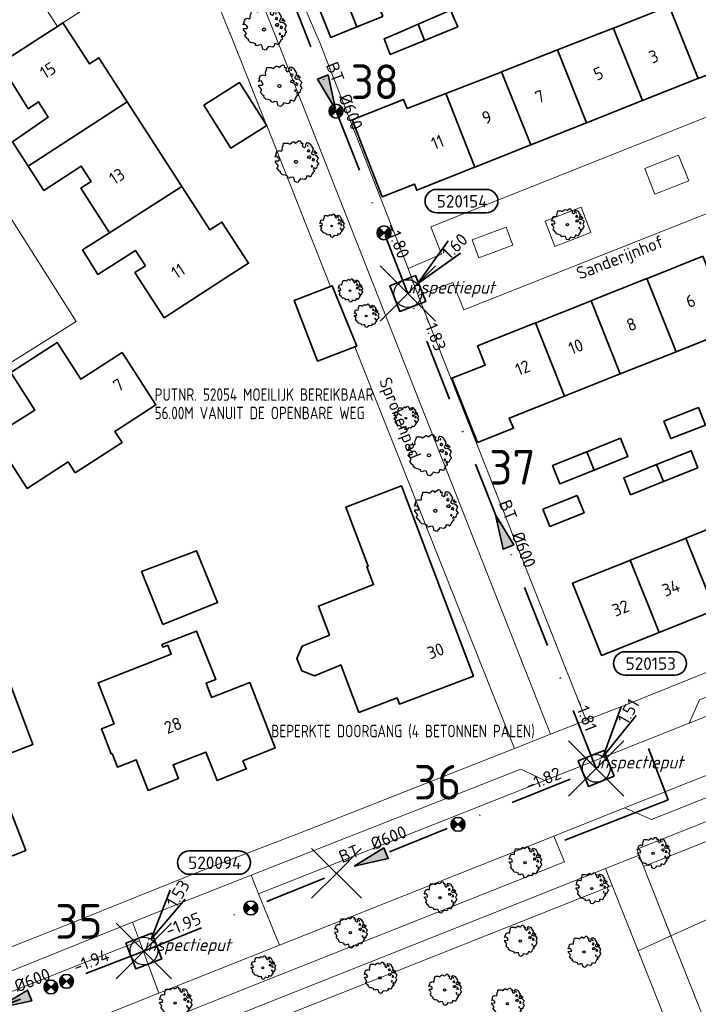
# Model space of a CAD drawing. Header units: metres. Extents: x 152391 to 157968, y 462336 to 467280.
# Tile 167 of 256: x 154579 to 154653, y 464395 to 464501. Entities that reach past the tile are written whole.
import ezdxf
from ezdxf.enums import TextEntityAlignment as Align

# ---------------------------------------------------------------- set-up
doc = ezdxf.new("R2010")
doc.units = ezdxf.units.M
doc.header["$LTSCALE"] = 0.75
doc.header["$PDMODE"] = 3
doc.header["$PDSIZE"] = 3
doc.linetypes.add('RI-VWA_BETON', pattern=[19, 9, -5, 0, -5])
doc.layers.get('0').update_dxf_attribs({"lineweight": 25})
doc.layers.get('defpoints').update_dxf_attribs({"lineweight": 25})
for name, color, linetype, lineweight in [('B-GV-GR-BOOM-S', 252, 'Continuous', 25), ('B-WE-GR-BEPLANTING_CULTUUR_HEESTERS-GV', 251, 'Continuous', 18), ('B-WE-OG-BEBOUWING-GV', 6, 'Continuous', 35), ('B-WE-OG-BEBOUWING-T18', 1, 'Continuous', 18), ('B-WE-OG-TERREIN_CULTUURSCHEIDING-GV', 251, 'Continuous', 18), ('B-WE-OG-TOPOGRAFIE-T18', 1, 'Continuous', 18), ('B-WE-VH-VERHARDING_ASFALT-GV', 251, 'Continuous', 18), ('B-WE-VH-VERHARDING_BETONSTRAATSTEEN-GV', 251, 'Continuous', 18), ('B-WE-VH-VERHARDING_TEGEL-GV', 251, 'Continuous', 18), ('N-OI-RI-BIJZONDERDERHEDEN-T18', 134, 'Continuous', 18), ('N-OI-RI-T50', 130, 'Continuous', 50), ('N-OI-RI-VWA_PUTNUMMER-S @ 0.75', 36, 'Continuous', 35), ('N-OI-RI-VWA_RIOOLPUT_INSPECTIEPUT-S', 36, 'Continuous', 35), ('N-OI-RI-VWA_STROOMRICHTING-S @ 0.75', 36, 'Continuous', 35), ('N-OI-RI-VWA_TRANSPORTLEIDING_BETON_600-G', 36, 'RI-VWA_BETON', 35), ('N-RO-KG-GRENS_WERK-G', 7, 'XX-WERKGRENS', 35)]:
    doc.layers.add(name, color=color, linetype=linetype, lineweight=lineweight)
doc.layers.add('inspectieput', color=7, linetype='Continuous', plot=False)
doc.layers.add('N-OI-RI-VRIJVERVAL_HULPSTUK-S', color=210, linetype='Continuous', lineweight=35, plot=False)
doc.layers.add('N-OI-RI-VRIJVERVAL_HULPSTUK-S-GESLOTEN', color=190, linetype='Continuous', lineweight=35, plot=False)
doc.styles.add('NLCS-ISO', font='isocpeur.ttf')
doc.styles.add('NLCS-ISO-M750-T18', font='NLCS-ISO.ttf', dxfattribs={"height": 1.35})
doc.styles.add('NLCS-ISO-M750-T18_CURSIEF', font='NLCS-ISO.ttf', dxfattribs={"oblique": 15, "height": 1.35})
doc.styles.add('NLCS-ISO-M750-T50', font='NLCS-ISO.ttf', dxfattribs={"height": 3.75})
doc.linetypes.add('XX-WERKGRENS', pattern='A,0,[137,NLCS.SHX,S=0.1,R=0,X=-1.1,Y=-1.35],-6', length=6)

# ---------------------------------------------------------------- blocks, each defined once
blk = doc.blocks.new('*U20')
at = {"ltscale": 0.1}
blk.add_hatch(color=256, dxfattribs=at).paths.add_polyline_path([(-2.5, 0), (2.5, -0.83), (2.5, 0.83)])
at = {"ltscale": 0.1, "flags": 128}
blk.add_lwpolyline([(-2.5, 0), (2.5, -0.83), (2.5, 0.83)], close=True, dxfattribs=at)
at = {"ltscale": 0.1, "style": 'NLCS-ISO'}
for tag, p in [('MAT', (-1, 0.5)), ('BOBL', (-10.88, 0))]:
    blk.add_attdef(tag, text='', height=1.8, dxfattribs=at).set_placement(p, align=Align.BOTTOM_RIGHT)
for tag, p in [('DIA', (1, 0.5)), ('BOBR', (9.93, 0))]:
    blk.add_attdef(tag, text='', height=1.8, dxfattribs=at).set_placement(p, align=Align.BOTTOM_LEFT)
at = {"layer": 'defpoints', "ltscale": 0.1, "style": 'NLCS-ISO', "flags": 1}
blk.add_attdef('JVA', text='', height=1.8, dxfattribs=at).set_placement((0, -1), align=Align.TOP_CENTER)
blk = doc.blocks.new('*U21')
at = {"ltscale": 0.1}
blk.add_hatch(color=256, dxfattribs=at).paths.add_polyline_path([(-2.5, 0), (2.5, -0.83), (2.5, 0.83)])
at = {"ltscale": 0.1, "flags": 128}
blk.add_lwpolyline([(-2.5, 0), (2.5, -0.83), (2.5, 0.83)], close=True, dxfattribs=at)
at = {"ltscale": 0.1, "style": 'NLCS-ISO'}
for tag, p in [('MAT', (-1, 0.5)), ('BOBL', (-25.9, 0))]:
    blk.add_attdef(tag, text='', height=1.8, dxfattribs=at).set_placement(p, align=Align.BOTTOM_RIGHT)
for tag, p in [('DIA', (1, 0.5)), ('BOBR', (24.95, -0.01))]:
    blk.add_attdef(tag, text='', height=1.8, dxfattribs=at).set_placement(p, align=Align.BOTTOM_LEFT)
at = {"layer": 'defpoints', "ltscale": 0.1, "style": 'NLCS-ISO', "flags": 1}
blk.add_attdef('JVA', text='', height=1.8, dxfattribs=at).set_placement((0, -1), align=Align.TOP_CENTER)
blk = doc.blocks.new('*U22')
at = {"ltscale": 0.1}
blk.add_hatch(color=256, dxfattribs=at).paths.add_polyline_path([(2.5, 0), (-2.5, -0.83), (-2.5, 0.83)])
at = {"ltscale": 0.1, "flags": 128}
blk.add_lwpolyline([(2.5, 0), (-2.5, -0.83), (-2.5, 0.83)], close=True, dxfattribs=at)
at = {"ltscale": 0.1, "style": 'NLCS-ISO'}
for tag, p in [('MAT', (-1, 0.5)), ('BOBL', (-21.76, 0))]:
    blk.add_attdef(tag, text='', height=1.8, dxfattribs=at).set_placement(p, align=Align.BOTTOM_RIGHT)
for tag, p in [('DIA', (1, 0.5)), ('BOBR', (20.82, -0.01))]:
    blk.add_attdef(tag, text='', height=1.8, dxfattribs=at).set_placement(p, align=Align.BOTTOM_LEFT)
at = {"layer": 'defpoints', "ltscale": 0.1, "style": 'NLCS-ISO', "flags": 1}
blk.add_attdef('JVA', text='', height=1.8, dxfattribs=at).set_placement((0, -1), align=Align.TOP_CENTER)
blk = doc.blocks.new('B-SRI-PUT_VWA-SO')
at = {"flags": 128}
blk.add_lwpolyline([(-2, 2), (2, 2), (2, -2), (-2, -2)], close=True, dxfattribs=at)
at = {"lineweight": -3, "flags": 128}
blk.add_lwpolyline([(2, -2), (2, 2), (-2, 2), (-2, -2)], close=True, dxfattribs=at)
at = {"lineweight": -3}
blk.add_circle((0, 0), 2, dxfattribs=at)
blk = doc.blocks.new('*U199')
for q in [(3.81, 8.79), (5.96, 7.51)]:
    blk.add_line((1.03, 1.72), q)
blk.add_lwpolyline([(13.72, 14.46), (6.57, 14.46, 1), (6.57, 11.08), (13.72, 11.08, 1)], format="xyb", close=True)
at = {"ltscale": 0.1, "style": 'NLCS-ISO'}
blk.add_attdef('PUTHGT', text='', height=1.8, rotation=59.055, dxfattribs=at).set_placement((3.91, 6.57), align=Align.MIDDLE_LEFT)
blk.add_attdef('PUTNR', text='', height=1.8, dxfattribs=at).set_placement((10.25, 12.74), align=Align.MIDDLE_CENTER)
blk = doc.blocks.new('*U382')
for q in [(5.83, 7.6), (7.6, 5.83)]:
    blk.add_line((1.41, 1.41), q)
blk.add_lwpolyline([(11.34, 15.04), (4.18, 15.04, 1), (4.18, 11.66), (11.34, 11.66, 1)], format="xyb", close=True)
at = {"ltscale": 0.1, "style": 'NLCS-ISO'}
blk.add_attdef('PUTNR', text='', height=1.8, dxfattribs=at).set_placement((7.86, 13.32), align=Align.MIDDLE_CENTER)
blk.add_attdef('PUTHGT', text='', height=1.8, rotation=45, dxfattribs=at).set_placement((5.39, 5.43), align=Align.MIDDLE_LEFT)
blk = doc.blocks.new('*U275')
for q in [(3.61, 8.88), (5.78, 7.64)]:
    blk.add_line((0.99, 1.74), q)
blk.add_lwpolyline([(11.35, 16.86), (4.19, 16.86, 1), (4.19, 13.48), (11.35, 13.48, 1)], format="xyb", close=True)
at = {"ltscale": 0.1, "style": 'NLCS-ISO'}
blk.add_attdef('PUTNR', text='', height=1.8, dxfattribs=at).set_placement((7.88, 15.14), align=Align.MIDDLE_CENTER)
blk.add_attdef('PUTHGT', text='', height=1.8, rotation=60.3892, dxfattribs=at).set_placement((3.75, 6.66), align=Align.MIDDLE_LEFT)
blk = doc.blocks.new('*U82')
at = {"ltscale": 0.1}
blk.add_hatch(color=256, dxfattribs=at).paths.add_polyline_path([(-2.5, 0), (2.5, -0.83), (2.5, 0.83)])
at = {"ltscale": 0.1, "flags": 128}
blk.add_lwpolyline([(-2.5, 0), (2.5, -0.83), (2.5, 0.83)], close=True, dxfattribs=at)
at = {"ltscale": 0.1, "style": 'NLCS-ISO'}
for tag, p in [('MAT', (-1, 0.5)), ('BOBL', (-27.56, 0))]:
    blk.add_attdef(tag, text='', height=1.8, dxfattribs=at).set_placement(p, align=Align.BOTTOM_RIGHT)
for tag, p in [('DIA', (1, 0.5)), ('BOBR', (26.61, -0.01))]:
    blk.add_attdef(tag, text='', height=1.8, dxfattribs=at).set_placement(p, align=Align.BOTTOM_LEFT)
at = {"layer": 'defpoints', "ltscale": 0.1, "style": 'NLCS-ISO', "flags": 1}
blk.add_attdef('JVA', text='', height=1.8, dxfattribs=at).set_placement((0, -1), align=Align.TOP_CENTER)
blk = doc.blocks.new('SRI-HULP')
h = blk.add_hatch(color=256)
h.dxf.hatch_style = 1
h.paths.add_polyline_path([(-0.71, 0.71, 0.198912), (-1, 0, 0.198912), (-0.71, -0.71), (0, 0)])
h = blk.add_hatch(color=256)
h.dxf.hatch_style = 1
h.paths.add_polyline_path([(1, 0, 0.198912), (0.71, 0.71), (0, 0), (0.71, -0.71, 0.198912)])
for p, q in [((-0.71, 0.71), (0.71, -0.71)), ((-0.71, -0.71), (0.71, 0.71))]:
    blk.add_line(p, q)
blk.add_circle((0, 0), 1)
blk = doc.blocks.new('SRI-HULP-B')
blk.add_line((-5.43, 5.4), (5.4, -5.4))
at = {"flags": 128}
blk.add_lwpolyline([(5.38, 5.42), (0, 0), (-5.4, -5.4)], dxfattribs=at)
blk = doc.blocks.new('ACMAP_ANN_TEMPLATE_type knoop')
at = {"layer": 'defpoints', "style": 'NLCS-ISO-M750-T18_CURSIEF', "oblique": 15}
blk.add_attdef('type_knoop', (0, 0), '', height=1.35, dxfattribs=at)
blk = doc.blocks.new('SGR-BOOM_21_30')
at = {"linetype": 'Continuous'}
for p, q in [((-1.13, 1.09), (-1.11, 1.19)), ((-1.12, 0.92), (-1.13, 1.09)), ((-1.11, 1.19), (-1.05, 1.33)), ((-1.05, 1.33), (-1.02, 1.5)), ((-1.02, 1.5), (-0.67, 1.5)), ((-0.67, 1.5), (-0.52, 1.43)), ((-0.52, 1.43), (-0.47, 1.45)), ((-0.47, 1.45), (-0.37, 1.55)), ((-0.37, 1.55), (-0.23, 1.65)), ((-0.23, 1.65), (-0.13, 1.58)), ((-0.13, 1.58), (-0.06, 1.52)), ((-0.06, 1.52), (0.07, 1.58)), ((0.07, 1.58), (0.2, 1.71)), ((0.2, 1.71), (0.26, 1.73)), ((0.26, 1.73), (0.33, 1.7)), ((0.33, 1.7), (0.39, 1.65)), ((0.4, 1.53), (0.38, 1.5)), ((0.38, 1.5), (0.53, 1.52)), ((0.39, 1.65), (0.4, 1.53)), ((0.54, 1.48), (0.51, 1.29)), ((0.51, 1.29), (0.57, 1.24)), ((0.53, 1.52), (0.54, 1.48)), ((0.57, 1.24), (0.69, 1.15)), ((0.69, 1.15), (0.75, 1.2)), ((0.75, 1.2), (0.8, 1.29)), ((0.79, 1.4), (0.89, 1.56)), ((0.8, 1.29), (0.79, 1.4)), ((0.89, 1.56), (1.02, 1.53)), ((0.97, 1.37), (0.93, 1.33)), ((0.93, 1.33), (0.95, 1.25)), ((0.95, 1.25), (0.96, 1.24)), ((0.96, 1.27), (0.97, 1.37)), ((1.02, 1.53), (1.16, 1.45)), ((1.16, 1.45), (1.25, 1.27)), ((1.25, 1.27), (1.38, 1.06)), ((-1.7, 0.37), (-1.66, 0.48)), ((-1.49, 0.41), (-1.7, 0.37)), ((-1.68, -0.03), (-1.67, 0.09)), ((-1.67, 0.09), (-1.39, 0.07)), ((-1.66, 0.48), (-1.6, 0.53)), ((-1.63, 0.58), (-1.53, 0.87)), ((-1.6, 0.53), (-1.63, 0.58)), ((-1.53, 0.87), (-1.46, 0.86)), ((-1.42, 0.33), (-1.49, 0.41)), ((-1.46, 0.86), (-1.34, 0.91)), ((-1.33, 0.18), (-1.42, 0.33)), ((-1.39, 0.07), (-1.33, 0.18)), ((-1.34, 0.91), (-1.18, 0.86)), ((-1.18, 0.86), (-1.12, 0.92)), ((0.94, 0.91), (0.89, 0.87)), ((0.89, 0.87), (0.93, 0.83)), ((0.93, 0.41), (0.89, 0.33)), ((0.89, 0.33), (1.03, 0.32)), ((0.93, 0.83), (0.98, 0.84)), ((1.05, 0.46), (0.93, 0.41)), ((0.97, 0.97), (0.94, 0.91)), ((1.03, 0.97), (0.97, 0.97)), ((0.98, 0.84), (1.03, 0.78)), ((1.08, 0.94), (1.03, 0.97)), ((1.03, 0.78), (1.08, 0.84)), ((1.03, 0.32), (1.11, 0.25)), ((1.11, 0.46), (1.05, 0.46)), ((1.12, 0.87), (1.08, 0.94)), ((1.08, 0.84), (1.12, 0.87)), ((1.22, 0.4), (1.11, 0.46)), ((1.11, 0.25), (1.2, 0.37)), ((1.2, 0.37), (1.24, 0.41)), ((1.32, 0.79), (1.23, 0.69)), ((1.23, 0.69), (1.27, 0.63)), ((1.27, 0.63), (1.38, 0.56)), ((1.34, 0.18), (1.31, 0.1)), ((1.43, 0.05), (1.31, 0.1)), ((1.38, 1.06), (1.32, 0.79)), ((1.36, 0.3), (1.34, 0.23)), ((1.34, 0.23), (1.34, 0.18)), ((1.43, 0.23), (1.36, 0.3)), ((1.38, 0.56), (1.44, 0.6)), ((1.47, 0.2), (1.43, 0.23)), ((1.43, 0.05), (1.51, 0.14)), ((1.47, 0.86), (1.44, 0.81)), ((1.44, 0.81), (1.46, 0.74)), ((1.44, 0.6), (1.57, 0.56)), ((1.46, 0.74), (1.53, 0.69)), ((1.54, 0.86), (1.47, 0.86)), ((1.51, 0.14), (1.47, 0.2)), ((1.53, 0.73), (1.64, 0.68)), ((1.53, 0.69), (1.54, 0.73)), ((1.62, 0.76), (1.54, 0.86)), ((1.57, 0.56), (1.64, 0.51)), ((1.73, 0.71), (1.62, 0.76)), ((1.64, 0.68), (1.73, 0.71)), ((1.64, 0.51), (1.81, 0.32)), ((1.72, 0.1), (1.67, 0.04)), ((1.67, 0.04), (1.76, -0.09)), ((1.81, 0.32), (1.72, 0.1)), ((-1.54, -0.18), (-1.68, -0.03)), ((-1.55, -0.51), (-1.49, -0.42)), ((-1.35, -0.75), (-1.55, -0.51)), ((-1.44, -0.32), (-1.54, -0.18)), ((-1.49, -0.42), (-1.44, -0.32)), ((-1.25, -0.78), (-1.35, -0.75)), ((-1.27, -0.9), (-1.25, -0.78)), ((-1.11, -1.05), (-1.27, -0.9)), ((-0.91, -1.08), (-1.11, -1.05)), ((1.29, -1.01), (1.18, -1.24)), ((1.29, -0.29), (1.24, -0.36)), ((1.24, -0.36), (1.25, -0.42)), ((1.26, -0.42), (1.33, -0.41)), ((1.33, -0.34), (1.29, -0.29)), ((1.36, -0.88), (1.29, -1.01)), ((1.33, -0.41), (1.33, -0.34)), ((1.37, -0.83), (1.36, -0.88)), ((1.48, -0.8), (1.37, -0.83)), ((1.46, -0.47), (1.39, -0.59)), ((1.39, -0.59), (1.43, -0.64)), ((1.43, -0.64), (1.5, -0.7)), ((1.58, -0.59), (1.46, -0.47)), ((1.5, -0.7), (1.48, -0.8)), ((1.66, -0.52), (1.58, -0.59)), ((1.68, -0.42), (1.66, -0.52)), ((1.72, -0.31), (1.68, -0.42)), ((1.84, -0.18), (1.72, -0.31)), ((1.76, -0.09), (1.84, -0.18)), ((-0.67, -1.18), (-0.91, -1.08)), ((-0.68, -1.29), (-0.67, -1.18)), ((-0.55, -1.33), (-0.68, -1.29)), ((-0.4, -1.26), (-0.55, -1.33)), ((-0.19, -1.28), (-0.4, -1.26)), ((-0.16, -1.43), (-0.19, -1.28)), ((-0.13, -1.49), (-0.16, -1.43)), ((-0.1, -1.61), (-0.13, -1.49)), ((0.11, -1.67), (-0.1, -1.61)), ((0.25, -1.52), (0.11, -1.67)), ((0.36, -1.38), (0.25, -1.52)), ((0.68, -1.44), (0.36, -1.38)), ((0.83, -1.36), (0.68, -1.44)), ((0.84, -1.16), (0.83, -1.36)), ((1.03, -1.18), (0.84, -1.16)), ((1.18, -1.24), (1.03, -1.18))]:
    blk.add_line(p, q, dxfattribs=at)
blk.add_circle((0, 0), 0.126, dxfattribs=at)
blk = doc.blocks.new('SGR-BOOM_31_50')
at = {"linetype": 'Continuous'}
for p, q in [((-0.49, 2.06), (-0.3, 2.2)), ((-0.3, 2.2), (-0.18, 2.11)), ((0.09, 2.11), (0.27, 2.28)), ((0.27, 2.28), (0.35, 2.31)), ((0.35, 2.31), (0.44, 2.26)), ((0.44, 2.26), (0.52, 2.2)), ((0.52, 2.2), (0.54, 2.04)), ((-2.18, 0.77), (-2.04, 1.17)), ((-2.04, 1.17), (-1.94, 1.14)), ((-1.94, 1.14), (-1.79, 1.21)), ((-1.79, 1.21), (-1.57, 1.14)), ((-1.57, 1.14), (-1.49, 1.23)), ((-1.51, 1.45), (-1.48, 1.58)), ((-1.49, 1.23), (-1.51, 1.45)), ((-1.48, 1.58), (-1.4, 1.78)), ((-1.4, 1.78), (-1.36, 2)), ((-1.36, 2), (-0.89, 2)), ((-0.89, 2), (-0.69, 1.91)), ((-0.69, 1.91), (-0.63, 1.93)), ((-0.63, 1.93), (-0.49, 2.06)), ((-0.18, 2.11), (-0.08, 2.02)), ((-0.08, 2.02), (0.09, 2.11)), ((0.54, 2.04), (0.51, 2)), ((0.51, 2), (0.71, 2.02)), ((0.72, 1.98), (0.68, 1.71)), ((0.68, 1.71), (0.75, 1.65)), ((0.71, 2.02), (0.72, 1.98)), ((0.75, 1.65), (0.92, 1.54)), ((0.92, 1.54), (1, 1.6)), ((1, 1.6), (1.06, 1.71)), ((1.05, 1.87), (1.19, 2.09)), ((1.06, 1.71), (1.05, 1.87)), ((1.19, 2.09), (1.36, 2.04)), ((1.25, 1.21), (1.19, 1.17)), ((1.19, 1.17), (1.23, 1.1)), ((1.3, 1.82), (1.23, 1.78)), ((1.23, 1.78), (1.27, 1.67)), ((1.23, 1.1), (1.31, 1.12)), ((1.3, 1.3), (1.25, 1.21)), ((1.27, 1.67), (1.28, 1.65)), ((1.28, 1.69), (1.3, 1.82)), ((1.37, 1.3), (1.3, 1.3)), ((1.31, 1.12), (1.37, 1.03)), ((1.36, 2.04), (1.54, 1.93)), ((1.44, 1.25), (1.37, 1.3)), ((1.37, 1.03), (1.44, 1.12)), ((1.5, 1.17), (1.44, 1.25)), ((1.44, 1.12), (1.5, 1.17)), ((1.54, 1.93), (1.67, 1.69)), ((1.67, 1.69), (1.84, 1.41)), ((1.84, 1.41), (1.76, 1.06)), ((1.96, 1.14), (1.92, 1.08)), ((1.92, 1.08), (1.95, 0.99)), ((2.06, 1.14), (1.96, 1.14)), ((2.16, 1.01), (2.06, 1.14)), ((-2.27, 0.49), (-2.21, 0.64)), ((-1.99, 0.55), (-2.27, 0.49)), ((-2.24, -0.04), (-2.22, 0.11)), ((-2.22, 0.11), (-1.85, 0.09)), ((-2.21, 0.64), (-2.13, 0.71)), ((-2.13, 0.71), (-2.18, 0.77)), ((-1.9, 0.44), (-1.99, 0.55)), ((-1.77, 0.25), (-1.9, 0.44)), ((-1.85, 0.09), (-1.77, 0.25)), ((1.23, 0.55), (1.19, 0.44)), ((1.19, 0.44), (1.37, 0.42)), ((1.4, 0.62), (1.23, 0.55)), ((1.37, 0.42), (1.48, 0.33)), ((1.48, 0.62), (1.4, 0.62)), ((1.62, 0.53), (1.48, 0.62)), ((1.48, 0.33), (1.61, 0.49)), ((1.61, 0.49), (1.65, 0.55)), ((1.76, 1.06), (1.64, 0.93)), ((1.64, 0.93), (1.7, 0.84)), ((1.7, 0.84), (1.84, 0.75)), ((1.79, 0.25), (1.75, 0.14)), ((1.91, 0.07), (1.75, 0.14)), ((1.81, 0.4), (1.79, 0.31)), ((1.79, 0.31), (1.79, 0.25)), ((1.9, 0.31), (1.81, 0.4)), ((1.84, 0.75), (1.92, 0.79)), ((1.96, 0.27), (1.9, 0.31)), ((1.91, 0.07), (2.01, 0.18)), ((1.92, 0.79), (2.09, 0.75)), ((1.95, 0.99), (2.04, 0.93)), ((2.01, 0.18), (1.96, 0.27)), ((2.04, 0.97), (2.18, 0.9)), ((2.04, 0.93), (2.06, 0.97)), ((2.09, 0.75), (2.18, 0.68)), ((2.3, 0.95), (2.16, 1.01)), ((2.18, 0.9), (2.3, 0.95)), ((2.18, 0.68), (2.41, 0.42)), ((2.29, 0.14), (2.23, 0.05)), ((2.23, 0.05), (2.35, -0.13)), ((2.41, 0.42), (2.29, 0.14)), ((-2.05, -0.24), (-2.24, -0.04)), ((-2.07, -0.67), (-1.99, -0.56)), ((-1.8, -1), (-2.07, -0.67)), ((-1.91, -0.43), (-2.05, -0.24)), ((-1.99, -0.56), (-1.91, -0.43)), ((-1.67, -1.05), (-1.8, -1)), ((-1.7, -1.2), (-1.67, -1.05)), ((1.72, -0.39), (1.65, -0.48)), ((1.65, -0.48), (1.67, -0.56)), ((1.68, -0.56), (1.78, -0.54)), ((1.78, -0.45), (1.72, -0.39)), ((1.78, -0.54), (1.78, -0.45)), ((1.95, -0.63), (1.85, -0.78)), ((1.85, -0.78), (1.9, -0.85)), ((1.9, -0.85), (1.99, -0.94)), ((2.1, -0.78), (1.95, -0.63)), ((1.99, -0.94), (1.98, -1.07)), ((2.21, -0.7), (2.1, -0.78)), ((2.24, -0.56), (2.21, -0.7)), ((2.29, -0.41), (2.24, -0.56)), ((2.46, -0.24), (2.29, -0.41)), ((2.35, -0.13), (2.46, -0.24)), ((-1.48, -1.4), (-1.7, -1.2)), ((-1.22, -1.44), (-1.48, -1.4)), ((-0.89, -1.57), (-1.22, -1.44)), ((-0.91, -1.72), (-0.89, -1.57)), ((-0.73, -1.77), (-0.91, -1.72)), ((-0.53, -1.68), (-0.73, -1.77)), ((-0.25, -1.7), (-0.53, -1.68)), ((-0.21, -1.9), (-0.25, -1.7)), ((-0.18, -1.99), (-0.21, -1.9)), ((-0.13, -2.14), (-0.18, -1.99)), ((0.34, -2.03), (0.15, -2.23)), ((0.47, -1.83), (0.34, -2.03)), ((0.91, -1.92), (0.47, -1.83)), ((1.11, -1.81), (0.91, -1.92)), ((1.13, -1.55), (1.11, -1.81)), ((1.37, -1.57), (1.13, -1.55)), ((1.58, -1.66), (1.37, -1.57)), ((1.72, -1.35), (1.58, -1.66)), ((1.81, -1.18), (1.72, -1.35)), ((1.82, -1.11), (1.81, -1.18)), ((1.98, -1.07), (1.82, -1.11)), ((0.15, -2.23), (-0.13, -2.14))]:
    blk.add_line(p, q, dxfattribs=at)
blk.add_circle((0, 0), 0.169, dxfattribs=at)
blk = doc.blocks.new('SGR-BOOM_0_20')
at = {"linetype": 'Continuous'}
for p, q in [((-0.79, 1), (-0.76, 1.12)), ((-0.76, 1.12), (-0.5, 1.12)), ((-0.5, 1.12), (-0.39, 1.07)), ((-0.39, 1.07), (-0.35, 1.09)), ((-0.35, 1.09), (-0.27, 1.16)), ((-0.27, 1.16), (-0.17, 1.24)), ((-0.17, 1.24), (-0.1, 1.19)), ((-0.1, 1.19), (-0.05, 1.14)), ((-0.05, 1.14), (0.05, 1.19)), ((0.05, 1.19), (0.15, 1.28)), ((0.15, 1.28), (0.2, 1.3)), ((0.2, 1.3), (0.25, 1.27)), ((0.25, 1.27), (0.29, 1.24)), ((0.3, 1.15), (0.28, 1.12)), ((0.28, 1.12), (0.4, 1.14)), ((0.29, 1.24), (0.3, 1.15)), ((0.41, 1.11), (0.38, 0.96)), ((0.4, 1.14), (0.41, 1.11)), ((0.59, 1.05), (0.67, 1.17)), ((0.67, 1.17), (0.76, 1.15)), ((0.76, 1.15), (0.87, 1.09)), ((0.87, 1.09), (0.94, 0.95)), ((-1.28, 0.27), (-1.24, 0.36)), ((-1.12, 0.31), (-1.28, 0.27)), ((-1.26, -0.02), (-1.25, 0.06)), ((-1.25, 0.06), (-1.04, 0.05)), ((-1.24, 0.36), (-1.2, 0.4)), ((-1.22, 0.43), (-1.15, 0.66)), ((-1.2, 0.4), (-1.22, 0.43)), ((-1.15, 0.66), (-1.09, 0.64)), ((-1.07, 0.25), (-1.12, 0.31)), ((-1.09, 0.64), (-1.01, 0.68)), ((-1, 0.14), (-1.07, 0.25)), ((-1.04, 0.05), (-1, 0.14)), ((-1.01, 0.68), (-0.88, 0.64)), ((-0.88, 0.64), (-0.84, 0.69)), ((-0.85, 0.82), (-0.83, 0.89)), ((-0.84, 0.69), (-0.85, 0.82)), ((-0.83, 0.89), (-0.79, 1)), ((0.38, 0.96), (0.42, 0.93)), ((0.42, 0.93), (0.52, 0.87)), ((0.52, 0.87), (0.56, 0.9)), ((0.56, 0.9), (0.6, 0.96)), ((0.6, 0.96), (0.59, 1.05)), ((0.7, 0.68), (0.67, 0.66)), ((0.67, 0.66), (0.69, 0.62)), ((0.69, 0.31), (0.67, 0.25)), ((0.67, 0.25), (0.77, 0.24)), ((0.73, 1.03), (0.69, 1)), ((0.69, 1), (0.71, 0.94)), ((0.69, 0.62), (0.74, 0.63)), ((0.79, 0.35), (0.69, 0.31)), ((0.73, 0.73), (0.7, 0.68)), ((0.71, 0.94), (0.72, 0.93)), ((0.72, 0.95), (0.73, 1.03)), ((0.77, 0.73), (0.73, 0.73)), ((0.74, 0.63), (0.77, 0.58)), ((0.81, 0.71), (0.77, 0.73)), ((0.77, 0.58), (0.81, 0.63)), ((0.77, 0.24), (0.83, 0.19)), ((0.83, 0.35), (0.79, 0.35)), ((0.84, 0.66), (0.81, 0.71)), ((0.81, 0.63), (0.84, 0.66)), ((0.91, 0.3), (0.83, 0.35)), ((0.83, 0.19), (0.9, 0.27)), ((0.9, 0.27), (0.93, 0.31)), ((0.99, 0.59), (0.92, 0.52)), ((0.92, 0.52), (0.96, 0.47)), ((0.94, 0.95), (1.03, 0.79)), ((0.96, 0.47), (1.03, 0.42)), ((1.01, 0.14), (0.98, 0.08)), ((1.08, 0.04), (0.98, 0.08)), ((1.03, 0.79), (0.99, 0.59)), ((1.02, 0.22), (1.01, 0.18)), ((1.01, 0.18), (1.01, 0.14)), ((1.07, 0.18), (1.02, 0.22)), ((1.03, 0.42), (1.08, 0.45)), ((1.1, 0.15), (1.07, 0.18)), ((1.1, 0.64), (1.08, 0.61)), ((1.08, 0.61), (1.1, 0.56)), ((1.08, 0.45), (1.17, 0.42)), ((1.08, 0.04), (1.13, 0.1)), ((1.16, 0.64), (1.1, 0.64)), ((1.1, 0.56), (1.15, 0.52)), ((1.13, 0.1), (1.1, 0.15)), ((1.15, 0.55), (1.23, 0.51)), ((1.15, 0.52), (1.16, 0.55)), ((1.22, 0.57), (1.16, 0.64)), ((1.17, 0.42), (1.23, 0.39)), ((1.3, 0.53), (1.22, 0.57)), ((1.23, 0.51), (1.3, 0.53)), ((1.23, 0.39), (1.36, 0.24)), ((1.29, 0.08), (1.25, 0.03)), ((1.25, 0.03), (1.32, -0.07)), ((1.36, 0.24), (1.29, 0.08)), ((-1.15, -0.13), (-1.26, -0.02)), ((-1.16, -0.38), (-1.12, -0.32)), ((-1.02, -0.56), (-1.16, -0.38)), ((-1.08, -0.24), (-1.15, -0.13)), ((-1.12, -0.32), (-1.08, -0.24)), ((-0.94, -0.59), (-1.02, -0.56)), ((-0.95, -0.67), (-0.94, -0.59)), ((-0.83, -0.79), (-0.95, -0.67)), ((-0.68, -0.81), (-0.83, -0.79)), ((-0.5, -0.88), (-0.68, -0.81)), ((-0.51, -0.97), (-0.5, -0.88)), ((-0.41, -0.99), (-0.51, -0.97)), ((-0.3, -0.95), (-0.41, -0.99)), ((-0.14, -0.96), (-0.3, -0.95)), ((-0.12, -1.07), (-0.14, -0.96)), ((0.27, -1.03), (0.19, -1.14)), ((0.51, -1.08), (0.27, -1.03)), ((0.62, -1.02), (0.51, -1.08)), ((0.63, -0.87), (0.62, -1.02)), ((0.77, -0.88), (0.63, -0.87)), ((0.89, -0.93), (0.77, -0.88)), ((0.96, -0.76), (0.89, -0.93)), ((0.96, -0.22), (0.93, -0.27)), ((0.93, -0.27), (0.94, -0.32)), ((0.95, -0.32), (1, -0.3)), ((1, -0.26), (0.96, -0.22)), ((1.02, -0.66), (0.96, -0.76)), ((1, -0.3), (1, -0.26)), ((1.03, -0.63), (1.02, -0.66)), ((1.11, -0.6), (1.03, -0.63)), ((1.1, -0.35), (1.04, -0.44)), ((1.04, -0.44), (1.07, -0.48)), ((1.07, -0.48), (1.12, -0.53)), ((1.18, -0.44), (1.1, -0.35)), ((1.12, -0.53), (1.11, -0.6)), ((1.24, -0.39), (1.18, -0.44)), ((1.26, -0.32), (1.24, -0.39)), ((1.29, -0.23), (1.26, -0.32)), ((1.38, -0.13), (1.29, -0.23)), ((1.32, -0.07), (1.38, -0.13)), ((-0.1, -1.12), (-0.12, -1.07)), ((-0.07, -1.2), (-0.1, -1.12)), ((0.08, -1.25), (-0.07, -1.2)), ((0.19, -1.14), (0.08, -1.25))]:
    blk.add_line(p, q, dxfattribs=at)
blk.add_circle((0, 0), 0.0948, dxfattribs=at)

msp = doc.modelspace()

# ---------------------------------------------------------------- linework, layer by layer
at = {"layer": 'B-WE-GR-BEPLANTING_CULTUUR_HEESTERS-GV'}
for points in [[(154606, 464490.06), (154606.02, 464490.03), (154612.95, 464472.6), (154613.12, 464472.67), (154615.77, 464466.13), (154615.56, 464466.05), (154632.86, 464422.57), (154636.79, 464424.11), (154606.87, 464500), (154600.84, 464515.09), (154597.04, 464512.59), (154597.99, 464510.18), (154602, 464500.12), (154602.05, 464500), (154602.1, 464499.88)], [(154582.06, 464502.75), (154583.34, 464500.77), (154583.94, 464501.16), (154597.91, 464510.13), (154597.99, 464510.18), (154597.04, 464512.59)], [(154646.99, 464485.39), (154648.1, 464482.59), (154651.75, 464484.02), (154650.65, 464486.82)], [(154640.09, 464481.17), (154636.18, 464479.66), (154637.24, 464476.93), (154641.14, 464478.45)], [(154632.7, 464477.07), (154631.97, 464479.02), (154628.29, 464477.63), (154629.02, 464475.68)]]:
    msp.add_lwpolyline(points, close=True, dxfattribs=at)
at = {"layer": 'B-WE-OG-BEBOUWING-GV'}
for points in [[(154618.6, 464501.82), (154616.36, 464507.43), (154613.57, 464506.32), (154615.8, 464500.7)], [(154649.64, 464502.97), (154650.83, 464500), (154652.78, 464495.13), (154659.06, 464497.62), (154658.71, 464498.56), (154658.71, 464498.56), (154662.3, 464499.88), (154659.15, 464508.03), (154655.29, 464506.54), (154655.74, 464505.37)], [(154615.8, 464500.7), (154613.57, 464506.32), (154610.85, 464505.23), (154610.73, 464505.19), (154612.79, 464500), (154612.96, 464499.57), (154614.03, 464500)], [(154643.59, 464500.59), (154643.83, 464500), (154646.73, 464492.73), (154652.73, 464495.11), (154652.78, 464495.13), (154650.83, 464500), (154649.64, 464502.97)], [(154622.43, 464501), (154622.83, 464500), (154623.13, 464499.25), (154624.95, 464500), (154626.73, 464500.73), (154625.95, 464502.52)], [(154583.34, 464500.77), (154582.15, 464500), (154577.14, 464496.75), (154580.18, 464491.85), (154581.28, 464492.61), (154582.32, 464490.92), (154578.47, 464488.25), (154580.17, 464485.62), (154590.9, 464492.61), (154587.83, 464497.35), (154586.82, 464496.7), (154584.69, 464500), (154583.94, 464501.16)], [(154623.13, 464499.25), (154622.83, 464500), (154622.43, 464501), (154620.12, 464500), (154618.76, 464499.43), (154619.41, 464497.73)], [(154637.53, 464498.22), (154640.69, 464490.33), (154646.73, 464492.73), (154643.83, 464500), (154643.59, 464500.59), (154642.08, 464500)], [(154637.53, 464498.22), (154631.48, 464495.84), (154634.64, 464487.93), (154640.69, 464490.33)], [(154628.59, 464485.52), (154634.64, 464487.93), (154631.48, 464495.84), (154631.43, 464495.82), (154625.42, 464493.5)], [(154606.02, 464490.03), (154606, 464490.06), (154603.09, 464494.68), (154599.21, 464492.23), (154602.15, 464487.59)], [(154628.59, 464485.52), (154625.42, 464493.5), (154621.23, 464491.88), (154620.86, 464492.83), (154615.29, 464490.66), (154618.54, 464482.32), (154622.03, 464483.68), (154622.28, 464483.02), (154628.45, 464485.47)], [(154589, 464478.41), (154596.84, 464483.43), (154590.9, 464492.61), (154580.17, 464485.62), (154581.88, 464483), (154585.92, 464485.62), (154587, 464483.97), (154585.87, 464483.23)], [(154596.84, 464483.43), (154589, 464478.41), (154586.07, 464476.55), (154587.73, 464473.91), (154591.8, 464476.5), (154592.87, 464474.84), (154591.74, 464474.12), (154594.92, 464469.21), (154601.75, 464473.63), (154604.05, 464475.11), (154601.16, 464479.57), (154599.87, 464478.74)], [(154653.27, 464475.86), (154647.37, 464473.51), (154647.22, 464473.46), (154650.39, 464465.53), (154656.43, 464467.94)], [(154641.17, 464471.05), (154644.34, 464463.13), (154650.39, 464465.53), (154647.22, 464473.46), (154641.4, 464471.14)], [(154615.56, 464466.05), (154615.77, 464466.13), (154613.12, 464472.67), (154612.95, 464472.6), (154608.98, 464471.07), (154611.52, 464464.51)], [(154635.15, 464468.65), (154638.31, 464460.73), (154638.35, 464460.75), (154644.34, 464463.13), (154641.17, 464471.05), (154635.18, 464468.66)], [(154638.31, 464460.73), (154635.15, 464468.65), (154628.87, 464466.15), (154629.7, 464464.06), (154626.07, 464462.68), (154628.88, 464455.71), (154632.77, 464457.24), (154632.3, 464458.34)], [(154590.34, 464465.44), (154585.89, 464462.55), (154583.31, 464466.53), (154578.3, 464463.28), (154580.88, 464459.19), (154576.38, 464456.38), (154580.05, 464450.72), (154584.5, 464453.6), (154585.27, 464452.42), (154590.34, 464455.71), (154589.57, 464456.89), (154594.02, 464459.78)], [(154653.56, 464457.59), (154652.81, 464459.48), (154649.06, 464458.01), (154649.8, 464456.12)], [(154640.73, 464454.69), (154641.52, 464452.71), (154645.16, 464454.18), (154644.36, 464456.15)], [(154641.52, 464452.71), (154640.73, 464454.69), (154637.01, 464453.19), (154637.8, 464451.21)], [(154649.01, 464451.47), (154652.74, 464452.96), (154652.01, 464454.8), (154648.27, 464453.3)], [(154648.27, 464453.3), (154644.71, 464451.88), (154645.45, 464450.04), (154649.01, 464451.47)], [(154614.58, 464448.71), (154617.02, 464442.29), (154616.86, 464442.23), (154617.61, 464440.3), (154611.62, 464437.98), (154612.82, 464434.82), (154612.58, 464434.73), (154609.88, 464433.65), (154609.29, 464432.3), (154609.83, 464430.95), (154611.2, 464430.41), (154613.83, 464431.52), (154614.04, 464431.6), (154615.99, 464426.46), (154620.15, 464428.03), (154620.41, 464427.36), (154628.43, 464430.4), (154620.62, 464451)], [(154639.67, 464449.94), (154635.96, 464448.47), (154636.7, 464446.6), (154640.41, 464448.08)], [(154660.61, 464439.94), (154657.49, 464447.76), (154651.45, 464445.35), (154654.58, 464437.53), (154660.58, 464439.93)], [(154645.42, 464442.94), (154648.54, 464435.12), (154654.48, 464437.49), (154654.58, 464437.53), (154651.45, 464445.35), (154651.29, 464445.28)], [(154594.77, 464435.98), (154600.7, 464438.36), (154598.42, 464443.98), (154592.47, 464441.71)], [(154645.42, 464442.94), (154645.39, 464442.93), (154639.17, 464440.45), (154642.3, 464432.63), (154648.37, 464435.05), (154648.54, 464435.12)], [(154571.63, 464408.27), (154579.92, 464411.5), (154575.69, 464422.35), (154577.07, 464422.88), (154577.51, 464421.77), (154580.69, 464423), (154576.05, 464435.24), (154571.27, 464433.38), (154574.8, 464424.32), (154568.79, 464421.98), (154569.61, 464419.86), (154566.55, 464418.67), (154567.79, 464415.48), (154568.69, 464415.83)], [(154589.27, 464422.01), (154589.85, 464420.53), (154591.89, 464421.33), (154593.18, 464418.02), (154596.45, 464419.3), (154595.88, 464420.78), (154599.44, 464422.17), (154600.64, 464419.1), (154603.8, 464420.34), (154603.45, 464421.21), (154606.94, 464422.63), (154604.21, 464429.72), (154600.05, 464428.08), (154599.45, 464429.62), (154600.49, 464430.02), (154598.43, 464435.28), (154594.66, 464433.81), (154594.77, 464433.53), (154595.29, 464433.73), (154595.67, 464432.76), (154587.75, 464429.66), (154589.49, 464425.22), (154588.1, 464424.68), (154589.16, 464421.97)]]:
    msp.add_lwpolyline(points, close=True, dxfattribs=at)
at = {"layer": 'B-WE-OG-TERREIN_CULTUURSCHEIDING-GV'}
for points in [[(154691.64, 464429.75), (154646.12, 464411.65), (154646.37, 464411), (154646.85, 464409.78), (154692.39, 464427.9)], [(154695.34, 464420.55), (154692.39, 464427.9), (154646.85, 464409.78), (154649.8, 464402.25), (154655.26, 464404.73), (154658.56, 464406.05), (154658.73, 464407.1), (154659.51, 464407.84), (154660.57, 464407.83), (154661.41, 464407.2), (154662.25, 464407.53), (154679.48, 464414.2), (154683.09, 464415.65), (154683.22, 464416.67), (154683.98, 464417.41), (154685.06, 464417.41), (154685.91, 464416.78), (154689.71, 464418.31), (154695.32, 464420.54)], [(154637.12, 464413.07), (154607.39, 464401.26), (154594.33, 464396.06), (154583.08, 464391.59), (154580.42, 464390.54), (154581.55, 464387.75), (154638.31, 464410.28)], [(154567.59, 464379.75), (154568.33, 464377.89), (154643.47, 464407.7), (154642.73, 464409.55), (154642.67, 464409.53)]]:
    msp.add_lwpolyline(points, close=True, dxfattribs=at)
msp.add_lwpolyline([(154660, 464365.98), (154646.26, 464400.64), (154643.47, 464407.7), (154568.33, 464377.89)], dxfattribs=at)
at = {"layer": 'B-WE-VH-VERHARDING_ASFALT-GV'}
for points in [[(154718.21, 464451.68), (154693.59, 464441.83), (154693.57, 464441.78), (154693.55, 464441.74), (154691.27, 464440.89), (154691.26, 464440.88), (154689.05, 464440.06), (154651.8, 464425.31), (154636.16, 464419.09), (154605.14, 464406.83), (154607.39, 464401.26), (154637.12, 464413.07), (154644.81, 464416.13), (154689.52, 464433.83), (154689.52, 464433.84), (154692.54, 464434.99), (154694.22, 464435.62), (154694.28, 464435.65), (154700.66, 464438.19), (154707.21, 464440.79)], [(154471.67, 464347.53), (154472.05, 464347.66), (154473.56, 464348.31), (154511.47, 464363.33), (154511.48, 464363.34), (154515.65, 464364.97), (154561.93, 464383.29), (154561.95, 464383.29), (154563.67, 464383.97), (154580.42, 464390.54), (154583.08, 464391.59), (154594.33, 464396.06), (154592.24, 464401.73), (154564.3, 464390.69), (154561.39, 464389.54), (154559.73, 464388.88), (154512.91, 464370.39), (154512.89, 464370.34), (154508.34, 464368.5), (154508.3, 464368.52), (154469.86, 464353.28), (154469.17, 464353.03)]]:
    msp.add_lwpolyline(points, dxfattribs=at)
for points in [[(154689.05, 464440.06), (154688.54, 464440.28), (154686.5, 464441.16), (154652.91, 464427.84), (154651.8, 464425.31)], [(154605.14, 464406.83), (154636.16, 464419.09), (154633.55, 464420.31), (154604.33, 464408.83)], [(154607.39, 464401.26), (154605.14, 464406.83), (154604.33, 464408.83), (154598.01, 464406.35), (154591.49, 464403.73), (154592.24, 464401.73), (154594.33, 464396.06)], [(154564.3, 464390.69), (154592.24, 464401.73), (154591.49, 464403.73), (154565.7, 464393.38), (154565.36, 464393.22)]]:
    msp.add_lwpolyline(points, close=True, dxfattribs=at)
at = {"layer": 'B-WE-VH-VERHARDING_BETONSTRAATSTEEN-GV'}
for points in [[(154577.14, 464496.75), (154582.15, 464500), (154583.34, 464500.77), (154582.06, 464502.75), (154580.64, 464504.93), (154577.86, 464503.14), (154572.98, 464500), (154547.19, 464483.38), (154528.28, 464477.54), (154529.7, 464473.94), (154543.19, 464478.03), (154544.76, 464475.84), (154544.76, 464475.84), (154546.5, 464476.97), (154553.3, 464481.37), (154560.17, 464485.94), (154571.92, 464467.66), (154573.84, 464464.66), (154575.34, 464462.53), (154585.36, 464468.81), (154570.41, 464492.38)], [(154644.81, 464416.13), (154647.73, 464414.88), (154688.3, 464430.97), (154689.52, 464433.83)]]:
    msp.add_lwpolyline(points, close=True, dxfattribs=at)
msp.add_lwpolyline([(154676.54, 464323.67), (154679.02, 464317.64), (154682.3, 464320.16), (154676.27, 464335.38), (154673.05, 464343.4), (154672.96, 464343.64), (154672.96, 464343.65), (154668.55, 464355.06), (154649.8, 464402.25), (154646.26, 464400.64), (154660, 464365.98), (154659.99, 464365.96), (154664.75, 464353.88), (154666.47, 464349.49), (154666.48, 464349.49), (154676.08, 464325.25)], dxfattribs=at)
at = {"layer": 'B-WE-VH-VERHARDING_TEGEL-GV'}
for points in [[(154600.84, 464515.09), (154606.87, 464500), (154636.79, 464424.11), (154640.64, 464425.61), (154637.8, 464432.79), (154632.02, 464447.38), (154631.63, 464448.36), (154631.41, 464448.93), (154622.45, 464471.63), (154621.36, 464474.56), (154612.3, 464497.68), (154611.85, 464498.84), (154611.36, 464500), (154609.4, 464504.62)], [(154565.7, 464393.38), (154591.49, 464403.73), (154598.01, 464406.35), (154604.33, 464408.83), (154633.55, 464420.31), (154636.16, 464419.09), (154651.8, 464425.31), (154652.91, 464427.84), (154686.5, 464441.16), (154688.54, 464440.28), (154686.97, 464444.27), (154681.09, 464441.85), (154644.5, 464427.12), (154640.64, 464425.61), (154636.79, 464424.11), (154632.86, 464422.57), (154610.22, 464413.64), (154599.22, 464409.4), (154584.65, 464403.57), (154565.83, 464396.14)], [(154713.01, 464443.05), (154709.07, 464441.53), (154709.05, 464441.49), (154707.79, 464438.67), (154697.14, 464434.47), (154694.28, 464435.65), (154694.22, 464435.62), (154692.54, 464434.99), (154689.52, 464433.84), (154689.52, 464433.83), (154688.3, 464430.97), (154647.73, 464414.88), (154644.81, 464416.13), (154637.12, 464413.07), (154638.31, 464410.28), (154581.55, 464387.75), (154580.42, 464390.54), (154563.67, 464383.97)], [(154567.59, 464379.75), (154642.67, 464409.53), (154642.73, 464409.55), (154646.37, 464411), (154646.12, 464411.65), (154691.64, 464429.75), (154693.53, 464430.45), (154695.39, 464431.13), (154696.17, 464431.52), (154720.65, 464441.13), (154726.02, 464441.27), (154737.5, 464441.58)]]:
    msp.add_lwpolyline(points, dxfattribs=at)
for points in [[(154666.89, 464492.72), (154661.84, 464490.67), (154660.64, 464493.73), (154623.82, 464479.06), (154624.97, 464476.11), (154621.36, 464474.56), (154622.45, 464471.63), (154626.2, 464473.03), (154627.4, 464470.07), (154664.22, 464484.64), (154663.08, 464487.69), (154668.08, 464489.73)], [(154646.99, 464485.39), (154650.65, 464486.82), (154651.75, 464484.02), (154648.1, 464482.59)], [(154640.09, 464481.17), (154641.14, 464478.45), (154637.24, 464476.93), (154636.18, 464479.66)], [(154632.7, 464477.07), (154629.02, 464475.68), (154628.29, 464477.63), (154631.97, 464479.02)], [(154646.37, 464411), (154642.73, 464409.55), (154643.47, 464407.7), (154646.26, 464400.64), (154649.8, 464402.25), (154646.85, 464409.78)]]:
    msp.add_lwpolyline(points, close=True, dxfattribs=at)
at = {"layer": 'inspectieput'}
for p in [(154621.31, 464471.83), (154641.73, 464420.39), (154592.71, 464400.62)]:
    msp.add_point(p, dxfattribs=at)
at = {"layer": 'N-OI-RI-VWA_TRANSPORTLEIDING_BETON_600-G'}
for p, q in [((154621.31, 464471.83), (154604.25, 464515.25)), ((154641.73, 464420.39), (154621.31, 464471.83)), ((154592.71, 464400.62), (154641.73, 464420.39)), ((154592.71, 464400.62), (154564.45, 464389.63))]:
    msp.add_line(p, q, dxfattribs=at)
at = {"layer": 'N-RO-KG-GRENS_WERK-G', "ltscale": 0.5, "flags": 128}
msp.add_lwpolyline([(154638.34, 464412.61), (154638.34, 464412.61), (154649.51, 464417), (154647.38, 464422.55)], dxfattribs=at)

# ---------------------------------------------------------------- block references
at = {"layer": 'B-GV-GR-BOOM-S', "transparency": 33554559}
for name, p in [('SGR-BOOM_31_50', (154605.73, 464500.43)), ('SGR-BOOM_31_50', (154607.4, 464494.3)), ('SGR-BOOM_31_50', (154609.2, 464486.1)), ('SGR-BOOM_0_20', (154613.06, 464479.15)), ('SGR-BOOM_21_30', (154638.6, 464479.3)), ('SGR-BOOM_0_20', (154615.05, 464472.13)), ('SGR-BOOM_0_20', (154616.8, 464469.4)), ('SGR-BOOM_0_20', (154621.11, 464458.32)), ('SGR-BOOM_31_50', (154623.6, 464454.3)), ('SGR-BOOM_31_50', (154624.3, 464448.3)), ('SGR-BOOM_21_30', (154647.9, 464411.2)), ('SGR-BOOM_21_30', (154634, 464410.2)), ('SGR-BOOM_21_30', (154641.24, 464407.39)), ('SGR-BOOM_21_30', (154624.8, 464406.4)), ('SGR-BOOM_21_30', (154615.1, 464402.6)), ('SGR-BOOM_21_30', (154633.5, 464401.7)), ('SGR-BOOM_21_30', (154640.4, 464400.5)), ('SGR-BOOM_0_20', (154605.6, 464398.8)), ('SGR-BOOM_21_30', (154618.3, 464397.7)), ('SGR-BOOM_21_30', (154625.3, 464396.4)), ('SGR-BOOM_21_30', (154596.1, 464395)), ('SGR-BOOM_21_30', (154632.1, 464394.9))]:
    msp.add_blockref(name, p, dxfattribs=at)
at = {"layer": 'defpoints'}
for p in [(154621.31, 464471.83), (154641.73, 464420.39), (154592.71, 464400.62)]:
    msp.add_blockref('ACMAP_ANN_TEMPLATE_type knoop', p, dxfattribs=at).add_auto_attribs({'type_knoop': 'inspectieput'})
at = {"layer": 'N-OI-RI-VRIJVERVAL_HULPSTUK-S', "xscale": 0.75, "yscale": 0.75, "zscale": 0.75}
for p in [(154613.53, 464491.59), (154618.73, 464478.41), (154626.75, 464414.34), (154604.3, 464405.28), (154582.64, 464396.72), (154584.33, 464397.34)]:
    msp.add_blockref('SRI-HULP', p, dxfattribs=at)
at = {"layer": 'N-OI-RI-VRIJVERVAL_HULPSTUK-S-GESLOTEN', "xscale": 0.5, "yscale": 0.5, "zscale": 0.5}
msp.add_blockref('SRI-HULP-B', (154613.58, 464409.03), dxfattribs=at)
at = {"layer": 'N-OI-RI-VWA_PUTNUMMER-S @ 0.75', "xscale": 0.75, "yscale": 0.75, "zscale": 0.75}
for name, p, values in [('*U382', (154621.31, 464471.83), {'PUTNR': '520154', 'PUTHGT': '1.60'}), ('*U275', (154641.73, 464420.39), {'PUTNR': '520153', 'PUTHGT': '1.51'}), ('*U199', (154592.71, 464400.62), {'PUTNR': '520094', 'PUTHGT': '1.53'})]:
    msp.add_blockref(name, p, dxfattribs=at).add_auto_attribs(values)
at = {"layer": 'N-OI-RI-VWA_RIOOLPUT_INSPECTIEPUT-S', "xscale": 0.75, "yscale": 0.75, "zscale": 0.75}
for p, rotation in [((154621.31, 464471.83), 111.4501858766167), ((154641.73, 464420.39), 201.964455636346), ((154592.71, 464400.62), 201.2505055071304)]:
    msp.add_blockref('B-SRI-PUT_VWA-SO', p, dxfattribs=dict(at, rotation=rotation))
at = {"layer": 'N-OI-RI-VWA_STROOMRICHTING-S @ 0.75', "xscale": 0.75, "yscale": 0.75, "zscale": 0.75}
for name, p, rotation, values in [('*U22', (154612.78, 464493.54), 291.4501858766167, {'MAT': 'BT', 'DIA': '%%c600', 'BOBL': '-1.75', 'BOBR': '-1.80'}), ('*U82', (154631.52, 464446.11), 291.6514611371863, {'MAT': 'BT', 'DIA': '%%c600', 'BOBL': '-1.83', 'BOBR': '-1.81'}), ('*U21', (154617.22, 464410.51), 21.96445563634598, {'MAT': 'BT', 'DIA': '%%c600', 'BOBL': '-1.95', 'BOBR': '-1.82'}), ('*U20', (154578.58, 464395.12), 21.25050550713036, {'MAT': 'BT', 'DIA': '%%c600', 'BOBL': '-1.96', 'BOBR': '-1.94'})]:
    msp.add_blockref(name, p, dxfattribs=dict(at, rotation=rotation)).add_auto_attribs(values)

# ---------------------------------------------------------------- texts
at = {"layer": 'B-WE-OG-BEBOUWING-T18', "style": 'NLCS-ISO-M750-T18'}
for s, rotation, p in [('3', 21.7, (154647.95, 464497.51)), ('15', 31.8, (154582.31, 464496)), ('5', 21.5, (154641.97, 464495.66)), ('7', 21.5, (154635.62, 464493.16)), ('9', 21.1, (154629.87, 464490.93)), ('11', 21.7, (154624.53, 464488.22)), ('13', 33, (154589.79, 464484.53)), ('11', 32.9, (154596.42, 464474.26)), ('6', 21.7, (154651.96, 464471.03)), ('8', 21.7, (154645.55, 464468.49)), ('10', 21.7, (154639.52, 464466.08)), ('12', 21.7, (154633.76, 464463.79)), ('7', 33, (154589.96, 464461.92)), ('34', 21.8, (154649.83, 464439.94)), ('32', 21.8, (154644.37, 464437.76)), ('30', 20.8, (154624.32, 464433.12)), ('28', 21.3, (154595.86, 464425.06))]:
    msp.add_text(s, height=1.35, rotation=rotation, dxfattribs=at).set_placement(p, align=Align.MIDDLE)
at = {"layer": 'B-WE-OG-TOPOGRAFIE-T18', "style": 'NLCS-ISO-M750-T18'}
for s, rotation, p in [('Sanderijnhof', 21.4, (154644.39, 464475.57)), ('Sprokenpad', 291.6, (154620.31, 464458.28))]:
    msp.add_text(s, height=1.35, rotation=rotation, dxfattribs=at).set_placement(p, align=Align.MIDDLE)
at = {"layer": 'N-OI-RI-BIJZONDERDERHEDEN-T18', "style": 'NLCS-ISO-M750-T18_CURSIEF', "width": 0.8}
for s, p in [('PUTNR. 52054 MOEILIJK BEREIKBAAR', (154593.88, 464460.21)), ('56.00M VANUIT DE OPENBARE WEG', (154593.88, 464458.22)), ('BEPERKTE DOORGANG (4 BETONNEN PALEN)', (154606.52, 464423.77))]:
    msp.add_text(s, height=1.35, dxfattribs=at).set_placement(p)
at = {"layer": 'N-OI-RI-T50', "style": 'NLCS-ISO-M750-T50'}
for s, p in [('38', (154615.12, 464492.89)), ('37', (154630.13, 464451.13)), ('36', (154621.97, 464417.02)), ('35', (154583.1, 464401.95))]:
    msp.add_text(s, height=3.75, dxfattribs=at).set_placement(p)

doc.saveas('drawing.dxf')
